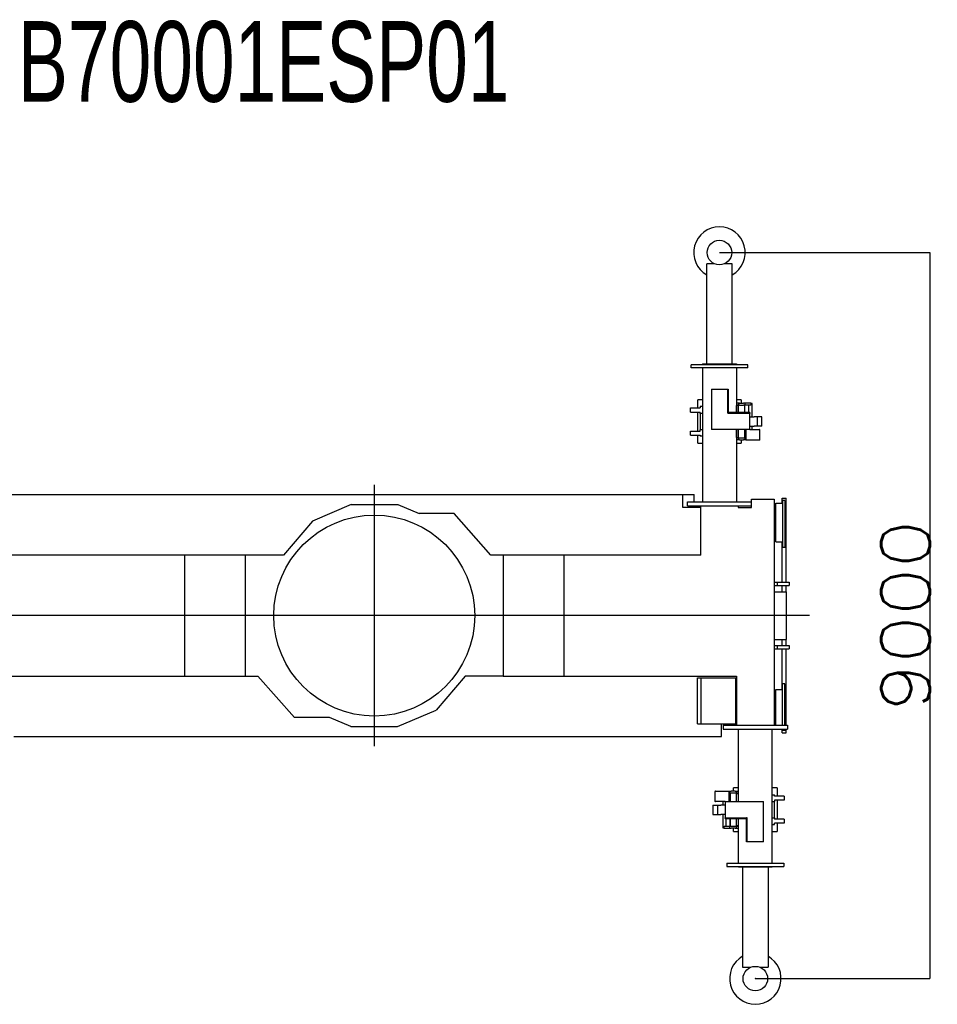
# Model space of a CAD drawing. Extents: x -4168 to 80734, y 199 to 57500.
# Tile 48 of 71: x 8048 to 19420, y 45295 to 57500. Entities that reach past the tile are written whole.
import ezdxf

# ---------------------------------------------------------------- set-up
doc = ezdxf.new("R2010")
doc.units = 0
doc.header["$PDMODE"] = 35
doc.layers.get('0').update_dxf_attribs({"linetype": 'CONTINUOUS'})
doc.layers.get('DEFPOINTS').update_dxf_attribs({"linetype": 'CONTINUOUS'})
doc.styles.add('MX_DIMTXSTY_4', font='txt.shx', dxfattribs={"width": 1.15, "bigfont": 'extfont.shx'})
doc.styles.add('MX_NOTE_STANDARD', font='txt.shx', dxfattribs={"bigfont": 'extfont.shx'})
doc.dimstyles.new('MXDIMSTYLE', dxfattribs={"dimtxt": 2.8, "dimasz": 2.5, "dimexe": 1, "dimexo": 0.5, "dimgap": 0.5, "dimtad": 1, "dimdsep": 46, "dimtxsty": 'MX_NOTE_STANDARD', "dimblk1": 'OPEN30', "dimblk2": 'OPEN30', "dimsah": 1, "dimcen": 2.5, "dimadec": 0, "dimazin": 0, "dimtfac": 1, "dimtmove": 0, "dimatfit": 3, "dimldrblk": 'OPEN30', "dimfxl": 1, "dimtzin": 0, "dimarcsym": 0})

# ---------------------------------------------------------------- blocks, each defined once
blk = doc.blocks.new('_OPEN30')
at = {"color": 0, "linetype": 'ByBlock', "lineweight": -2}
for p, q in [((-1, 0.267949), (0, 0)), ((0, 0), (-1, -0.267949)), ((0, 0), (-1, 0))]:
    blk.add_line(p, q, dxfattribs=at)
blk = doc.blocks.new('*D6')
at = {"color": 0, "linetype": 'Continuous', "lineweight": -2}
for p, q in [((16720.544907, 54613.284131), (19327.798081, 54613.284131)), ((19326.798081, 54610.514131), (19326.798081, 45616.054131)), ((17165.544907, 45613.284131), (19327.798081, 45613.284131))]:
    blk.add_line(p, q, dxfattribs=at)
at = {"layer": 'DEFPOINTS', "color": 0, "linetype": 'Continuous', "lineweight": 0}
for p in [(16720.044907, 54613.284131), (17165.044907, 45613.284131), (19326.798081, 45613.284131)]:
    blk.add_point(p, dxfattribs=at)
at = {"color": 0, "linetype": 'Continuous', "lineweight": -2, "xscale": 2.77, "yscale": 2.77, "zscale": 2.77}
for p, rotation in [((19326.798081, 54613.284131), 90), ((19326.798081, 45613.284131), 270)]:
    blk.add_blockref('_OPEN30', p, dxfattribs=dict(at, rotation=rotation))
at = {"color": 0, "linetype": 'Continuous', "insert": (19026.298081, 50113.284131), "char_height": 600, "attachment_point": 5, "rotation": 90, "line_spacing_factor": 0.792857, "style": 'MX_DIMTXSTY_4'}
blk.add_mtext('\\A1;9000', dxfattribs=at)

msp = doc.modelspace()

# ---------------------------------------------------------------- linework, layer by layer
at = {"color": 130, "linetype": 'Continuous'}
for p, q in [((16562.54, 53233.28), (16562.54, 54473.28)), ((16660.59, 54473.28), (16562.54, 54473.28)), ((16877.54, 54473.28), (16779.5, 54473.28)), ((16877.54, 53233.28), (16877.54, 54473.28)), ((16368.04, 53183.28), (16368.04, 53223.28)), ((16418.04, 53223.28), (16368.04, 53223.28)), ((17022.04, 53223.28), (16418.04, 53223.28)), ((16510.04, 53233.28), (16510.04, 53223.28)), ((16510.04, 53233.28), (16930.04, 53233.28)), ((16930.04, 53233.28), (16930.04, 53223.28)), ((17072.04, 53223.28), (17022.04, 53223.28)), ((17072.04, 53183.28), (17072.04, 53223.28)), ((16418.04, 53183.28), (16368.04, 53183.28)), ((17022.04, 53183.28), (16418.04, 53183.28)), ((16510.04, 53183.28), (16510.04, 51523.28)), ((16930.04, 53183.28), (16930.04, 52629.28)), ((17072.04, 53183.28), (17022.04, 53183.28)), ((16620.04, 52919.28), (16820.04, 52919.28)), ((16620.04, 52919.28), (16620.04, 52419.28)), ((16820.04, 52919.28), (16820.04, 52629.28)), ((16820.04, 52919.28), (16830.04, 52919.28)), ((16830.04, 52919.28), (16830.04, 52639.28)), ((16450.49, 52687.28), (16450.49, 52788.83)), ((16510.04, 52788.83), (16450.49, 52788.83)), ((16989.59, 52788.83), (16930.04, 52788.83)), ((16955.04, 52747.28), (16930.04, 52747.28)), ((16970.04, 52747.28), (16955.04, 52747.28)), ((16955.04, 52747.28), (16955.04, 52722.28)), ((16970.04, 52747.28), (17020.04, 52747.28)), ((16989.59, 52788.83), (16989.59, 52747.28)), ((17035.04, 52747.28), (17020.04, 52747.28)), ((17035.04, 52747.28), (17035.04, 52722.28)), ((17042.37, 52747.28), (17035.04, 52747.28)), ((17099.72, 52747.28), (17042.37, 52747.28)), ((17107.04, 52747.28), (17099.72, 52747.28)), ((17107.04, 52747.28), (17107.04, 52722.28)), ((17125.04, 52743.58), (17107.04, 52743.58)), ((17125.04, 52577.28), (17125.04, 52743.58)), ((16362.54, 52636.28), (16362.54, 52687.28)), ((16362.54, 52687.28), (16482.54, 52687.28)), ((16362.54, 52636.28), (16482.54, 52636.28)), ((16450.49, 52401.28), (16450.49, 52636.28)), ((16510.04, 52703.28), (16482.54, 52703.28)), ((16482.54, 52703.28), (16482.54, 52687.28)), ((16482.54, 52620.28), (16482.54, 52636.28)), ((16482.54, 52620.28), (16482.54, 52416.28)), ((16510.04, 52620.28), (16482.54, 52620.28)), ((17095.04, 52619.28), (16830.04, 52619.28)), ((17095.04, 52629.28), (16840.04, 52629.28)), ((16955.04, 52722.28), (16930.04, 52722.28)), ((16956.89, 52719.28), (16930.04, 52719.28)), ((16932.54, 52629.28), (16932.54, 52719.28)), ((16970.04, 52722.28), (16955.04, 52722.28)), ((16956.89, 52629.28), (16956.89, 52722.28)), ((16970.04, 52722.28), (17020.04, 52722.28)), ((17035.04, 52722.28), (17020.04, 52722.28)), ((17033.19, 52629.28), (17033.19, 52722.28)), ((17035.04, 52629.28), (17035.04, 52722.28)), ((17042.37, 52722.28), (17035.04, 52722.28)), ((17099.72, 52722.28), (17042.37, 52722.28)), ((17085.04, 52629.28), (17085.04, 52722.28)), ((17095.04, 52629.28), (17095.04, 52619.28)), ((17095.04, 52419.28), (17095.04, 52619.28)), ((17107.04, 52722.28), (17099.72, 52722.28)), ((17095.04, 52577.28), (17149.34, 52577.28)), ((17210.04, 52577.28), (17149.34, 52577.28)), ((17190.04, 52461.28), (17190.04, 52577.28)), ((17245.04, 52577.28), (17210.04, 52577.28)), ((17245.04, 52461.28), (17245.04, 52577.28)), ((16362.54, 52351.28), (16362.54, 52401.28)), ((16362.54, 52401.28), (16482.54, 52401.28)), ((16482.54, 52401.28), (16482.54, 52416.28)), ((16510.04, 52416.28), (16482.54, 52416.28)), ((17095.04, 52419.28), (16620.04, 52419.28)), ((16930.04, 52419.28), (16930.04, 51523.28)), ((16932.54, 52319.28), (16932.54, 52419.28)), ((16956.89, 52316.28), (16956.89, 52419.28)), ((17033.19, 52316.28), (17033.19, 52419.28)), ((17035.04, 52316.28), (17035.04, 52419.28)), ((17045.04, 52419.28), (17045.04, 52289.68)), ((17095.04, 52461.28), (17149.34, 52461.28)), ((17095.04, 52419.88), (17215.04, 52419.88)), ((17125.04, 52419.88), (17125.04, 52461.28)), ((17210.04, 52461.28), (17149.34, 52461.28)), ((17245.04, 52461.28), (17210.04, 52461.28)), ((17221.64, 52296.28), (17221.64, 52413.28)), ((16362.54, 52351.28), (16482.54, 52351.28)), ((16450.49, 52249.73), (16450.49, 52351.28)), ((16450.49, 52249.73), (16510.04, 52249.73)), ((16482.54, 52351.28), (16482.54, 52335.28)), ((16510.04, 52335.28), (16482.54, 52335.28)), ((16932.54, 52319.28), (16930.04, 52319.28)), ((16930.04, 52316.28), (16955.04, 52316.28)), ((16955.04, 52291.28), (16930.04, 52291.28)), ((16930.04, 52249.73), (16989.59, 52249.73)), ((16932.54, 52319.28), (16956.89, 52319.28)), ((16955.04, 52316.28), (16955.04, 52291.28)), ((16955.04, 52316.28), (17035.04, 52316.28)), ((16970.04, 52291.28), (16955.04, 52291.28)), ((16970.04, 52291.28), (17020.04, 52291.28)), ((16989.59, 52291.28), (16989.59, 52249.73)), ((17035.04, 52291.28), (17020.04, 52291.28)), ((17045.04, 52316.28), (17035.04, 52316.28)), ((17035.04, 52316.28), (17035.04, 52291.28)), ((17042.37, 52291.28), (17035.04, 52291.28)), ((17045.04, 52291.28), (17042.37, 52291.28)), ((17215.04, 52289.68), (17045.04, 52289.68)), ((16955.04, 47807.28), (16955.04, 48703.28)), ((17375.04, 47043.28), (17375.04, 48703.28)), ((16895.49, 47935.28), (16895.49, 47976.83)), ((16955.04, 47976.83), (16895.49, 47976.83)), ((17434.59, 47976.83), (17375.04, 47976.83)), ((17434.59, 47976.83), (17434.59, 47875.28)), ((16663.44, 47930.28), (16663.44, 47813.28)), ((16670.04, 47936.88), (16840.04, 47936.88)), ((16840.04, 47807.28), (16840.04, 47936.88)), ((16840.04, 47935.28), (16842.72, 47935.28)), ((16840.04, 47910.28), (16842.72, 47910.28)), ((16842.72, 47935.28), (16850.04, 47935.28)), ((16850.04, 47910.28), (16842.72, 47910.28)), ((16850.04, 47935.28), (16865.04, 47935.28)), ((16850.04, 47910.28), (16850.04, 47935.28)), ((16850.04, 47910.28), (16850.04, 47807.28)), ((16865.04, 47910.28), (16850.04, 47910.28)), ((16851.89, 47910.28), (16851.89, 47807.28)), ((16915.04, 47935.28), (16865.04, 47935.28)), ((16915.04, 47910.28), (16865.04, 47910.28)), ((16915.04, 47935.28), (16930.04, 47935.28)), ((16930.04, 47910.28), (16915.04, 47910.28)), ((16928.19, 47910.28), (16928.19, 47807.28)), ((16928.19, 47907.28), (16955.04, 47907.28)), ((16930.04, 47935.28), (16955.04, 47935.28)), ((16930.04, 47910.28), (16930.04, 47935.28)), ((16955.04, 47910.28), (16930.04, 47910.28)), ((16952.54, 47907.28), (16952.54, 47807.28)), ((17375.04, 47891.28), (17402.54, 47891.28)), ((17402.54, 47875.28), (17402.54, 47891.28)), ((17522.54, 47875.28), (17402.54, 47875.28)), ((17522.54, 47875.28), (17522.54, 47825.28)), ((16640.04, 47765.28), (16675.04, 47765.28)), ((16640.04, 47765.28), (16640.04, 47649.28)), ((16790.04, 47806.68), (16670.04, 47806.68)), ((16675.04, 47765.28), (16695.04, 47765.28)), ((16695.04, 47765.28), (16695.04, 47649.28)), ((16695.04, 47765.28), (16735.75, 47765.28)), ((16790.04, 47765.28), (16735.75, 47765.28)), ((16760.04, 47806.68), (16760.04, 47765.28)), ((16790.04, 47807.28), (16790.04, 47607.28)), ((16790.04, 47807.28), (17265.04, 47807.28)), ((17265.04, 47307.28), (17265.04, 47807.28)), ((17375.04, 47810.28), (17402.54, 47810.28)), ((17402.54, 47825.28), (17402.54, 47810.28)), ((17522.54, 47825.28), (17402.54, 47825.28)), ((17402.54, 47606.28), (17402.54, 47810.28)), ((17434.59, 47825.28), (17434.59, 47590.28)), ((16640.04, 47649.28), (16675.04, 47649.28)), ((16675.04, 47649.28), (16695.04, 47649.28)), ((16695.04, 47649.28), (16735.75, 47649.28)), ((16790.04, 47649.28), (16735.75, 47649.28)), ((16760.04, 47649.28), (16760.04, 47482.98)), ((16790.04, 47607.28), (17055.04, 47607.28)), ((16790.04, 47597.28), (16790.04, 47607.28)), ((17375.04, 47606.28), (17402.54, 47606.28)), ((17402.54, 47606.28), (17402.54, 47590.28)), ((16760.04, 47482.98), (16778.04, 47482.98)), ((16778.04, 47479.28), (16778.04, 47504.28)), ((16778.04, 47504.28), (16785.37, 47504.28)), ((16778.04, 47479.28), (16785.37, 47479.28)), ((16785.37, 47504.28), (16850.04, 47504.28)), ((16785.37, 47479.28), (16842.72, 47479.28)), ((16790.04, 47597.28), (17045.04, 47597.28)), ((16800.04, 47597.28), (16800.04, 47504.28)), ((16842.72, 47479.28), (16850.04, 47479.28)), ((16850.04, 47597.28), (16850.04, 47504.28)), ((16850.04, 47479.28), (16850.04, 47504.28)), ((16850.04, 47504.28), (16930.04, 47504.28)), ((16850.04, 47479.28), (16865.04, 47479.28)), ((16851.89, 47597.28), (16851.89, 47504.28)), ((16915.04, 47479.28), (16865.04, 47479.28)), ((16895.49, 47437.73), (16895.49, 47479.28)), ((16915.04, 47479.28), (16930.04, 47479.28)), ((16928.19, 47597.28), (16928.19, 47504.28)), ((16952.54, 47507.28), (16928.19, 47507.28)), ((16930.04, 47479.28), (16930.04, 47504.28)), ((16930.04, 47504.28), (16955.04, 47504.28)), ((16930.04, 47479.28), (16955.04, 47479.28)), ((16952.54, 47597.28), (16952.54, 47507.28)), ((16952.54, 47507.28), (16955.04, 47507.28)), ((16955.04, 47043.28), (16955.04, 47597.28)), ((17055.04, 47307.28), (17055.04, 47587.28)), ((17065.04, 47307.28), (17065.04, 47597.28)), ((17375.04, 47523.28), (17402.54, 47523.28)), ((17522.54, 47590.28), (17402.54, 47590.28)), ((17402.54, 47523.28), (17402.54, 47539.28)), ((17522.54, 47539.28), (17402.54, 47539.28)), ((17434.59, 47539.28), (17434.59, 47437.73)), ((17522.54, 47590.28), (17522.54, 47539.28)), ((16895.49, 47437.73), (16955.04, 47437.73)), ((17375.04, 47437.73), (17434.59, 47437.73)), ((17065.04, 47307.28), (17055.04, 47307.28)), ((17265.04, 47307.28), (17065.04, 47307.28)), ((16813.04, 47043.28), (16813.04, 47003.28)), ((16813.04, 47043.28), (16863.04, 47043.28)), ((16813.04, 47003.28), (16863.04, 47003.28)), ((16863.04, 47043.28), (17467.04, 47043.28)), ((16863.04, 47003.28), (17467.04, 47003.28)), ((16955.04, 46993.28), (16955.04, 47003.28)), ((17375.04, 46993.28), (16955.04, 46993.28)), ((17007.54, 46993.28), (17007.54, 45753.28)), ((17322.54, 46993.28), (17322.54, 45753.28)), ((17375.04, 46993.28), (17375.04, 47003.28)), ((17467.04, 47043.28), (17517.04, 47043.28)), ((17467.04, 47003.28), (17517.04, 47003.28)), ((17517.04, 47043.28), (17517.04, 47003.28)), ((17007.54, 45753.28), (17105.59, 45753.28)), ((17224.5, 45753.28), (17322.54, 45753.28))]:
    msp.add_line(p, q, dxfattribs=at)
at = {"color": 104, "linetype": 'Continuous'}
for p, q in [((12442.54, 51732.43), (12442.54, 48494.13)), ((7487.54, 51613.28), (16405.34, 51613.28)), ((16261.54, 51613.28), (16261.54, 51458.28)), ((16322.54, 51523.28), (16452.54, 51523.28)), ((16322.54, 51473.28), (16322.54, 51523.28)), ((16405.34, 51523.28), (16405.34, 51613.28)), ((16452.54, 51523.28), (16987.54, 51523.28)), ((16987.54, 51523.28), (17117.54, 51523.28)), ((17117.54, 51473.28), (17117.54, 51523.28)), ((17117.84, 51453.58), (17117.84, 51557.58)), ((17117.84, 51557.58), (17397.54, 51557.58)), ((17397.54, 51557.58), (17397.54, 48753.28)), ((17418.04, 51028.28), (17418.04, 51508.28)), ((17418.04, 51508.28), (17503.04, 51508.28)), ((17498.04, 51508.28), (17498.04, 51567.78)), ((17498.04, 51567.78), (17548.04, 51567.78)), ((17503.04, 51538.28), (17503.04, 50958.28)), ((17532.04, 51538.28), (17503.04, 51538.28)), ((17532.04, 51538.28), (17532.04, 50958.28)), ((17532.04, 51533.28), (17532.54, 51533.28)), ((17532.54, 51533.28), (17532.54, 51392.78)), ((17548.04, 50525.78), (17548.04, 51567.78)), ((12155.54, 51488.28), (11675.44, 51285.58)), ((12155.54, 51488.28), (12732.54, 51488.28)), ((12732.54, 51488.28), (12997.54, 51378.28)), ((16261.54, 51458.28), (16487.54, 51458.28)), ((16322.54, 51473.28), (16452.54, 51473.28)), ((16405.34, 51458.28), (16405.34, 51473.28)), ((16452.54, 51473.28), (16987.54, 51473.28)), ((16487.54, 50863.28), (16487.54, 51473.28)), ((16952.54, 51473.28), (16952.54, 51453.58)), ((16952.54, 51453.58), (17117.84, 51453.58)), ((16987.54, 51473.28), (17117.54, 51473.28)), ((17532.04, 51392.78), (17532.54, 51392.78)), ((17532.54, 51392.78), (17532.54, 51249.88)), ((11675.44, 51285.58), (11317.04, 50863.28)), ((13432.54, 51378.28), (12997.54, 51378.28)), ((13885.14, 50863.28), (13432.54, 51378.28)), ((17532.04, 51249.88), (17532.54, 51249.88)), ((17532.54, 51249.88), (17532.54, 51106.58)), ((17418.04, 51028.28), (17503.04, 51028.28)), ((17498.04, 50525.78), (17498.04, 51028.28)), ((17532.04, 51106.58), (17532.54, 51106.58)), ((17532.54, 51106.58), (17532.54, 50963.28)), ((17532.04, 50958.28), (17503.04, 50958.28)), ((17532.04, 50963.28), (17532.54, 50963.28)), ((11317.04, 50863.28), (7302.54, 50863.28)), ((10091.84, 50863.28), (10091.84, 49363.28)), ((10843.44, 50863.28), (10843.44, 49363.28)), ((16487.54, 50863.28), (13885.14, 50863.28)), ((14041.64, 50863.28), (14041.64, 49363.28)), ((14793.24, 50863.28), (14793.24, 49363.28)), ((17397.54, 50525.78), (17437.54, 50525.78)), ((17397.54, 50485.78), (17437.54, 50485.78)), ((17397.54, 50408.28), (17548.04, 50408.28)), ((17437.54, 50485.78), (17437.54, 50525.78)), ((17437.54, 50525.78), (17543.49, 50525.78)), ((17437.54, 50485.78), (17543.49, 50485.78)), ((17498.04, 50408.28), (17498.04, 50485.78)), ((17543.49, 50525.78), (17582.54, 50525.78)), ((17543.49, 50485.78), (17582.54, 50485.78)), ((17548.04, 50408.28), (17548.04, 50485.78)), ((17548.04, 50408.28), (17548.04, 49818.28)), ((17582.54, 50525.78), (17582.54, 50485.78)), ((17835.43, 50113.28), (1292.15, 50113.28)), ((17397.54, 49818.28), (17548.04, 49818.28)), ((17498.04, 49740.78), (17498.04, 49818.28)), ((17548.04, 49740.78), (17548.04, 49818.28)), ((17397.54, 49740.78), (17437.54, 49740.78)), ((17397.54, 49700.78), (17437.54, 49700.78)), ((17437.54, 49700.78), (17437.54, 49740.78)), ((17437.54, 49740.78), (17543.49, 49740.78)), ((17437.54, 49700.78), (17543.49, 49700.78)), ((17498.04, 49198.28), (17498.04, 49700.78)), ((17543.49, 49740.78), (17582.54, 49740.78)), ((17543.49, 49700.78), (17582.54, 49700.78)), ((17548.04, 48753.28), (17548.04, 49700.78)), ((17582.54, 49740.78), (17582.54, 49700.78)), ((7747.54, 49363.28), (10091.84, 49363.28)), ((10091.84, 49363.28), (10843.44, 49363.28)), ((10843.44, 49363.28), (10999.94, 49363.28)), ((11452.54, 48848.28), (10999.94, 49363.28)), ((13568.04, 49363.28), (13209.64, 48940.98)), ((14041.64, 49363.28), (13568.04, 49363.28)), ((14041.64, 49363.28), (14793.24, 49363.28)), ((14793.24, 49363.28), (16932.54, 49363.28)), ((16448.04, 48773.28), (16448.04, 49343.28)), ((16448.04, 49343.28), (16492.54, 49343.28)), ((16492.54, 48773.28), (16492.54, 49343.28)), ((16492.54, 49343.28), (16922.54, 49343.28)), ((16922.54, 48773.28), (16922.54, 49343.28)), ((16932.54, 49363.28), (16932.54, 48753.28)), ((17418.04, 48753.28), (17418.04, 49198.28)), ((17418.04, 49198.28), (17503.04, 49198.28)), ((17503.04, 48753.28), (17503.04, 49268.28)), ((17532.04, 49268.28), (17503.04, 49268.28)), ((17532.04, 48753.28), (17532.04, 49268.28)), ((17532.04, 49263.28), (17532.54, 49263.28)), ((17532.54, 49119.98), (17532.54, 49263.28)), ((17532.04, 49119.98), (17532.54, 49119.98)), ((17532.54, 48976.68), (17532.54, 49119.98)), ((17532.04, 48976.68), (17532.54, 48976.68)), ((17532.54, 48833.78), (17532.54, 48976.68)), ((11887.54, 48848.28), (11452.54, 48848.28)), ((12152.54, 48738.28), (11887.54, 48848.28)), ((12729.54, 48738.28), (13209.64, 48940.98)), ((17532.04, 48833.78), (17532.54, 48833.78)), ((17532.54, 48753.28), (17532.54, 48833.78)), ((12152.54, 48738.28), (12442.54, 48738.28)), ((12442.54, 48738.28), (12729.54, 48738.28)), ((16448.04, 48773.28), (16492.54, 48773.28)), ((16492.54, 48773.28), (16922.54, 48773.28)), ((16747.54, 48613.28), (16747.54, 48773.28)), ((16767.54, 48753.28), (16897.54, 48753.28)), ((16767.54, 48753.28), (16767.54, 48703.28)), ((16767.54, 48703.28), (16897.54, 48703.28)), ((16897.54, 48753.28), (17432.54, 48753.28)), ((16897.54, 48703.28), (17432.54, 48703.28)), ((16922.54, 48773.28), (16932.54, 48773.28)), ((17432.54, 48753.28), (17562.54, 48753.28)), ((17432.54, 48703.28), (17562.54, 48703.28)), ((17498.04, 48658.78), (17498.04, 48703.28)), ((17503.04, 48688.28), (17503.04, 48703.28)), ((17532.04, 48688.28), (17532.04, 48703.28)), ((17532.54, 48693.28), (17532.54, 48703.28)), ((17548.04, 48658.78), (17548.04, 48703.28)), ((17562.54, 48753.28), (17562.54, 48703.28)), ((7973.54, 48613.28), (16747.54, 48613.28)), ((17498.04, 48658.78), (17548.04, 48658.78)), ((17532.04, 48688.28), (17503.04, 48688.28)), ((17532.04, 48693.28), (17532.54, 48693.28))]:
    msp.add_line(p, q, dxfattribs=at)
at = {"color": 130, "linetype": 'Continuous'}
for centre in [(16720.04, 54613.28), (17165.04, 45613.28)]:
    msp.add_circle(centre, 152.1, dxfattribs=at)
at = {"color": 104, "linetype": 'Continuous'}
msp.add_circle((12442.54, 50113.28), 1245.5, dxfattribs=at)
at = {"color": 130, "linetype": 'Continuous'}
for centre, radius, start, end in [((16720.04, 54613.28), 318.6, 299.626916, 240.373084), ((16830.04, 52629.28), 10, 180, 270), ((16840.04, 52639.28), 10, 180, 270), ((17215.04, 52413.28), 6.6, 0, 90), ((17215.04, 52296.28), 6.6, 270, 0), ((16670.04, 47930.28), 6.6, 90, 180), ((16670.04, 47813.28), 6.6, 180, 270), ((17055.04, 47597.28), 10, 0, 90), ((17045.04, 47587.28), 10, 0, 90), ((17165.04, 45613.28), 318.6, 119.626916, 60.373084)]:
    msp.add_arc(centre, radius, start, end, dxfattribs=at)
at = {"color": 20, "linetype": 'Continuous'}
for p in [(16720.04, 54613.28), (12442.54, 50113.28), (17165.04, 45613.28)]:
    msp.add_point(p, dxfattribs=at)

# ---------------------------------------------------------------- texts
at = {"color": 7, "linetype": 'Continuous', "insert": (8026.66, 57482.17), "char_height": 1000, "attachment_point": 1}
msp.add_mtext('\\W0.694274;\\A1;B70001ESP01', dxfattribs=at)

# ---------------------------------------------------------------- dimensions: what is measured, and where the dimension line sits
at = {"color": 7, "linetype": 'Continuous'}
dim = msp.add_linear_dim(base=(19326.8, 45613.28), p1=(16720.04, 54613.28), p2=(17165.04, 45613.28), angle=90, text='\\A1;<>', dimstyle='MXDIMSTYLE', override={"dimtxt": 600, "dimasz": 2.77, "dimdec": 1, "dimtxsty": 'MX_DIMTXSTY_4', "dimtzin": 8}, dxfattribs=at)
dim.commit()
dim.dimension.update_dxf_attribs({"geometry": '*D6', "text_midpoint": (19326.8, 50113.28), "dimtype": 160})

doc.saveas('drawing.dxf')
